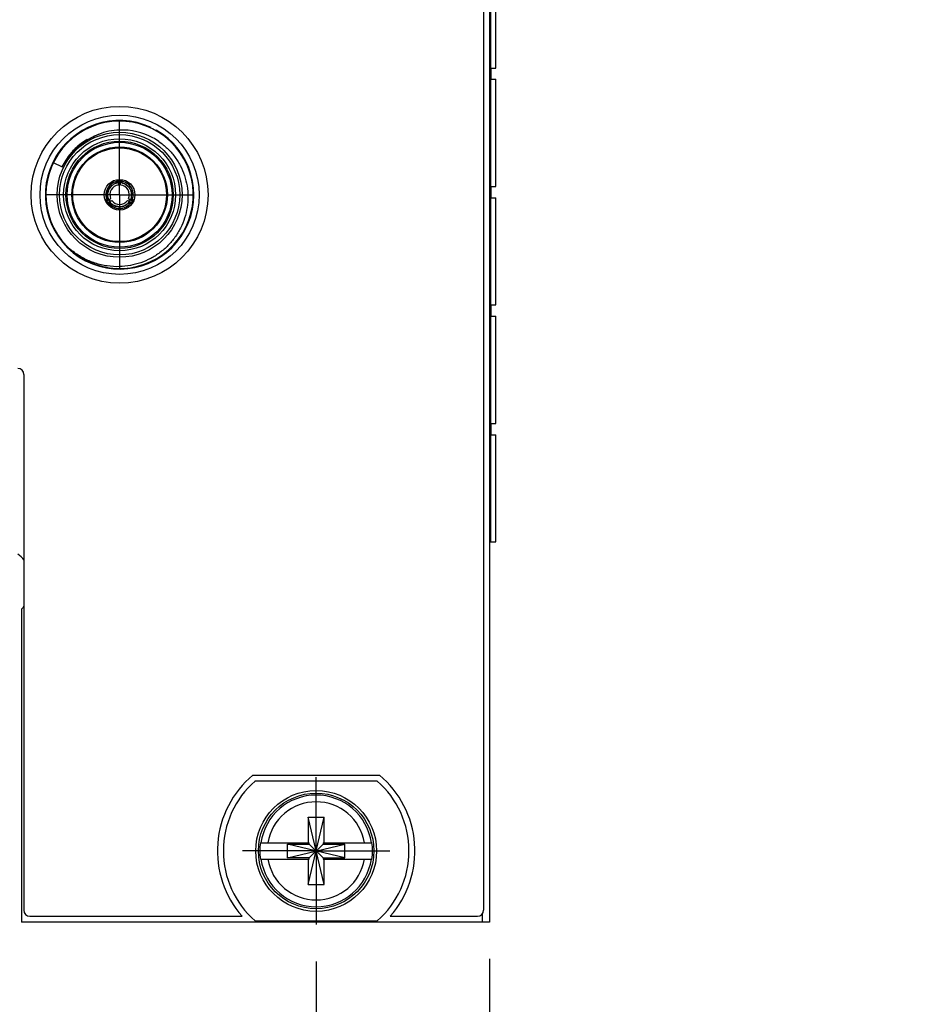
# Model space of a CAD drawing. Header units: inches. Extents: x 0.2 to 16.8, y 0.2 to 10.8.
# Tile 5 of 38: x 7 to 8.5, y 3.5 to 5.2. Entities that reach past the tile are written whole.
import ezdxf

# ---------------------------------------------------------------- set-up
doc = ezdxf.new("R2010")
doc.units = ezdxf.units.IN
doc.header["$LTSCALE"] = 0.935
doc.header["$MEASUREMENT"] = 0
doc.linetypes.add('CENTER', pattern=[0.6, 0.375, -0.075, 0.075, -0.075])
doc.layers.get('0').update_dxf_attribs({"linetype": 'CONTINUOUS'})
doc.layers.add('DEFAULT_1', color=7, linetype='CENTER')
doc.layers.add('DIMENSIONS', color=7, linetype='CONTINUOUS')
doc.styles.get("Standard").update_dxf_attribs({"font": 'txt', "width": 0.8})
doc.dimstyles.new('DIMSTYLE_1', dxfattribs={"dimtxt": 0.125, "dimasz": 0.18, "dimexe": 0.125, "dimexo": 0.0625, "dimgap": 0.09, "dimtad": 0, "dimtih": 1, "dimtoh": 1, "dimzin": 4, "dimdsep": 46, "dimtxsty": 'STANDARD', "dimblk": '_FILLED', "dimblk1": '_FILLED', "dimblk2": '_FILLED', "dimcen": 0.09, "dimadec": 0, "dimazin": 0, "dimtp": 0.01, "dimtm": 0.01, "dimtfac": 1, "dimtofl": 0, "dimtmove": 0, "dimatfit": 3, "dimldrblk": '_FILLED', "dimfxl": 1, "dimtolj": 1, "dimtzin": 4, "dimarcsym": 0})

# ---------------------------------------------------------------- blocks, each defined once
blk = doc.blocks.new('*D8')
at = {"layer": 'DIMENSIONS', "color": 2, "linetype": 'CONTINUOUS'}
blk.add_line((7.3392, 6.5673), (8.2273, 6.5673), dxfattribs=at)
at = {"layer": 'DIMENSIONS', "color": 2, "linetype": 'CONTINUOUS', "insert": (8.2898, 6.6298), "char_height": 0.125, "width": 1.125, "attachment_point": 1, "line_spacing_factor": 0.9}
blk.add_mtext('2.76{\\Ftxt.shx;\\W1.000000;\\H0.125000; }[70.2]', dxfattribs=at)
blk = doc.blocks.new('_FILLED')
at = {"color": 0, "linetype": 'BYBLOCK'}
blk.add_solid([(0, 0), (-1, 0.1736), (-1, -0.1736)], dxfattribs=at)
blk = doc.blocks.new('*D9')
at = {"layer": 'DIMENSIONS', "color": 2, "linetype": 'CONTINUOUS'}
blk.add_line((7.3392, 7.1173), (8.2273, 7.1173), dxfattribs=at)
at = {"layer": 'DIMENSIONS', "color": 2, "linetype": 'CONTINUOUS', "insert": (8.2898, 7.1798), "char_height": 0.125, "width": 1.125, "attachment_point": 1, "line_spacing_factor": 0.9}
blk.add_mtext('3.31{\\Ftxt.shx;\\W1.000000;\\H0.125000; }[84.1]', dxfattribs=at)
blk = doc.blocks.new('*D14')
at = {"layer": 'DIMENSIONS', "color": 2, "linetype": 'CONTINUOUS'}
blk.add_line((7.4851, 3.6168), (7.4851, 3.1731), dxfattribs=at)
at = {"layer": 'DIMENSIONS', "color": 2, "linetype": 'CONTINUOUS', "insert": (7.4226, 3.1106), "char_height": 0.125, "width": 1.225, "attachment_point": 3, "rotation": 90, "line_spacing_factor": 0.9}
blk.add_mtext('2X 2.60{\\Ftxt.shx;\\W1.000000;\\H0.125000; }[66]', dxfattribs=at)
blk = doc.blocks.new('*D15')
at = {"layer": 'DIMENSIONS', "color": 2, "linetype": 'CONTINUOUS'}
blk.add_line((7.7791, 3.6211), (7.7791, 3.1731), dxfattribs=at)
at = {"layer": 'DIMENSIONS', "color": 2, "linetype": 'CONTINUOUS', "insert": (7.7166, 3.1106), "char_height": 0.125, "width": 1.125, "attachment_point": 3, "rotation": 90, "line_spacing_factor": 0.9}
blk.add_mtext('2.89{\\Ftxt.shx;\\W1.000000;\\H0.125000; }[73.5]', dxfattribs=at)

msp = doc.modelspace()

# ---------------------------------------------------------------- linework, layer by layer
at = {"color": 7, "linetype": 'CONTINUOUS'}
for p, q in [((7.7791, 8.7485), (7.7791, 3.6836)), ((7.7691, 8.7185), (7.7691, 3.7036)), ((7.7899, 5.1323), (7.7899, 5.3142)), ((7.7817, 5.1323), (7.7897, 5.1323)), ((7.7817, 5.1323), (7.7817, 5.1133)), ((7.7817, 5.1133), (7.7897, 5.1133)), ((7.7899, 4.9313), (7.7899, 5.1133)), ((7.0391, 4.9719), (7.0539, 4.9647)), ((7.15, 4.9376), (7.15, 4.9405)), ((7.15, 4.9387), (7.15, 4.9398)), ((7.15, 4.9398), (7.15, 4.9394)), ((7.15, 4.9383), (7.15, 4.9387)), ((7.1531, 4.9376), (7.1531, 4.9405)), ((7.1531, 4.9398), (7.1531, 4.9394)), ((7.1531, 4.9394), (7.1531, 4.9383)), ((7.1531, 4.9383), (7.1532, 4.9387)), ((7.1624, 4.9345), (7.1658, 4.9318)), ((7.169, 4.9326), (7.166, 4.9356)), ((7.7817, 4.9313), (7.7897, 4.9313)), ((7.7817, 4.9313), (7.7817, 4.9123)), ((7.1296, 4.9248), (7.1286, 4.9206)), ((7.1312, 4.9181), (7.1319, 4.9224)), ((7.7817, 4.9123), (7.7897, 4.9123)), ((7.7899, 4.7304), (7.7899, 4.9123)), ((7.1307, 4.9071), (7.1332, 4.9085)), ((7.1313, 4.9074), (7.1317, 4.9076)), ((7.1317, 4.9076), (7.1324, 4.908)), ((7.1323, 4.908), (7.1326, 4.9082)), ((7.1323, 4.9044), (7.1348, 4.9058)), ((7.1332, 4.9049), (7.1329, 4.9047)), ((7.1338, 4.9053), (7.1331, 4.9048)), ((7.1342, 4.9054), (7.1338, 4.9053)), ((7.1561, 4.8945), (7.1602, 4.8957)), ((7.1611, 4.8993), (7.157, 4.8977)), ((7.1684, 4.9058), (7.1708, 4.9044)), ((7.1693, 4.9053), (7.169, 4.9054)), ((7.1699, 4.9049), (7.1692, 4.9053)), ((7.1702, 4.9047), (7.1699, 4.9049)), ((7.17, 4.9085), (7.1724, 4.9071)), ((7.1706, 4.9082), (7.1709, 4.908)), ((7.1709, 4.908), (7.1716, 4.9076)), ((7.1715, 4.9076), (7.1718, 4.9074)), ((7.7817, 4.7304), (7.7897, 4.7304)), ((7.7817, 4.7304), (7.7817, 4.7114)), ((7.7817, 4.7114), (7.7897, 4.7114)), ((7.7899, 4.5294), (7.7899, 4.7114)), ((6.9891, 4.6126), (6.9891, 3.7036)), ((7.7817, 4.5294), (7.7897, 4.5294)), ((7.7817, 4.5294), (7.7817, 4.5104)), ((7.7817, 4.5104), (7.7897, 4.5104)), ((7.7899, 4.3285), (7.7899, 4.5104)), ((7.7791, 4.3285), (7.7897, 4.3285)), ((6.9851, 4.2142), (6.9851, 3.6836)), ((7.3776, 3.9329), (7.5925, 3.9329)), ((7.5888, 3.9229), (7.3813, 3.9229)), ((7.4713, 3.8614), (7.4988, 3.8614)), ((7.4988, 3.7473), (7.4713, 3.8614)), ((7.4713, 3.8614), (7.4713, 3.8181)), ((7.4713, 3.7473), (7.4988, 3.8614)), ((7.4988, 3.8181), (7.4988, 3.8614)), ((7.3904, 3.8181), (7.4734, 3.8181)), ((7.4365, 3.7926), (7.5336, 3.8161)), ((7.4365, 3.8161), (7.4734, 3.8161)), ((7.5336, 3.7926), (7.4365, 3.8161)), ((7.4365, 3.7926), (7.4365, 3.8161)), ((7.4734, 3.8161), (7.4734, 3.8181)), ((7.4734, 3.8161), (7.4968, 3.7926)), ((7.4734, 3.7926), (7.4968, 3.8161)), ((7.4968, 3.8181), (7.5797, 3.8181)), ((7.4968, 3.8181), (7.4968, 3.8161)), ((7.4968, 3.8161), (7.5336, 3.8161)), ((7.5336, 3.7926), (7.5336, 3.8161)), ((7.4734, 3.7926), (7.4365, 3.7926)), ((7.4734, 3.7906), (7.4734, 3.7926)), ((7.4968, 3.7926), (7.5336, 3.7926)), ((7.4968, 3.7926), (7.4968, 3.7906)), ((7.3904, 3.7906), (7.4734, 3.7906)), ((7.4713, 3.7906), (7.4713, 3.7473)), ((7.4968, 3.7906), (7.5797, 3.7906)), ((7.4988, 3.7473), (7.4988, 3.7906)), ((7.4713, 3.7473), (7.4988, 3.7473)), ((6.9991, 3.6936), (7.3594, 3.6936)), ((7.6107, 3.6936), (7.7591, 3.6936)), ((7.7791, 3.6836), (6.9851, 3.6836)), ((7.3813, 3.6859), (7.5888, 3.6859))]:
    msp.add_line(p, q, dxfattribs=at)
at = {"color": 9, "linetype": 'CONTINUOUS'}
for p, q in [((7.7811, 8.3285), (7.7811, 4.3285)), ((7.7671, 3.6836), (7.7671, 3.6979))]:
    msp.add_line(p, q, dxfattribs=at)
at = {"color": 6, "linetype": 'CONTINUOUS'}
for p, q in [((7.1477, 4.9414), (7.1466, 4.9418)), ((7.1496, 4.9337), (7.1499, 4.9363)), ((7.1499, 4.9363), (7.15, 4.9376)), ((7.1533, 4.9363), (7.1531, 4.9376)), ((7.1535, 4.9337), (7.1533, 4.9363)), ((7.1554, 4.9414), (7.1566, 4.9418)), ((7.1332, 4.9085), (7.1353, 4.9101)), ((7.1353, 4.9101), (7.1361, 4.9106)), ((7.1361, 4.9106), (7.1364, 4.9108)), ((7.1667, 4.9108), (7.1689, 4.9093)), ((7.1297, 4.9078), (7.1307, 4.9071)), ((7.1324, 4.9031), (7.1323, 4.9044)), ((7.1329, 4.9007), (7.1326, 4.9018)), ((7.1348, 4.9058), (7.1372, 4.9069)), ((7.1372, 4.9069), (7.138, 4.9073)), ((7.138, 4.9073), (7.1384, 4.9074)), ((7.1648, 4.9074), (7.1672, 4.9063)), ((7.1672, 4.9063), (7.1677, 4.9061)), ((7.1677, 4.9061), (7.1684, 4.9058)), ((7.1689, 4.9093), (7.1693, 4.909)), ((7.1693, 4.909), (7.17, 4.9085)), ((7.1705, 4.9018), (7.1703, 4.9007)), ((7.1707, 4.9031), (7.1705, 4.9019)), ((7.1708, 4.9044), (7.1707, 4.9031)), ((7.1744, 4.9086), (7.1753, 4.9094))]:
    msp.add_line(p, q, dxfattribs=at)
at = {"color": 7, "linetype": 'CONTINUOUS'}
for centre, radius in [((7.1516, 4.9173), 0.15), ((7.1516, 4.9173), 0.135), ((7.1516, 4.9173), 0.106), ((7.1516, 4.9173), 0.091), ((7.1516, 4.9173), 0.081), ((7.1516, 4.9173), 0.0795), ((7.1516, 4.9173), 0.026), ((7.4851, 3.8044), 0.1025), ((7.4851, 3.8044), 0.098)]:
    msp.add_circle(centre, radius, dxfattribs=at)
at = {"color": 9, "linetype": 'CONTINUOUS'}
for radius in [0.102, 0.095, 0.089]:
    msp.add_circle((7.1516, 4.9173), radius, dxfattribs=at)
for centre, radius, start, end in [((7.1516, 4.9173), 0.126, 64.805, 60.5978), ((7.1518, 4.9169), 0.1091, 120.5134, 128.3274), ((7.1516, 4.9172), 0.1088, 120.1482, 128.1393), ((7.1511, 4.9178), 0.108, 128.129, 139.6976), ((7.1515, 4.9174), 0.1085, 128.321, 135.6659), ((7.1518, 4.9172), 0.1088, 139.6958, 154.6278), ((7.4851, 3.8044), 0.0947, 8.3637, 171.6363), ((7.4851, 3.8044), 0.0832, 9.5335, 170.4665), ((7.4851, 3.8044), 0.0947, 188.3662, 351.6338), ((7.4851, 3.8044), 0.0832, 189.5332, 350.4664)]:
    msp.add_arc(centre, radius, start, end, dxfattribs=at)
at = {"color": 7, "linetype": 'CONTINUOUS'}
for centre, radius, start, end in [((7.1516, 4.9173), 0.125, 228.679, 223.9194), ((7.1553, 4.9184), 0.1088, 91.9482, 111.2513), ((7.1553, 4.9163), 0.1109, 61.6147, 91.9279), ((7.1547, 4.9152), 0.1122, 55.5638, 61.6457), ((7.1516, 4.9173), 0.0232, 93.8687, 206.1307), ((7.1527, 4.9167), 0.0244, 139.355, 160.6441), ((7.1516, 4.9173), 0.0204, 94.4299, 205.5707), ((7.1547, 4.9136), 0.0252, 109.91, 123.7981), ((7.1543, 4.9147), 0.0241, 104.7175, 109.8435), ((7.1541, 4.9153), 0.0234, 100.1868, 104.7139), ((7.1491, 4.9212), 0.0186, 87.0893, 91.7149), ((7.1516, 4.9173), 0.0245, 82.2514, 95.6797), ((7.1516, 4.9173), 0.0232, 333.8687, 86.1307), ((7.1541, 4.9212), 0.0186, 88.2851, 92.9107), ((7.1516, 4.9173), 0.0204, 334.4299, 85.5707), ((7.149, 4.9153), 0.0234, 74.644, 79.8094), ((7.1541, 4.9208), 0.019, 80.6043, 88.2887), ((7.1505, 4.9167), 0.0244, 19.355, 40.6441), ((7.1473, 4.9177), 0.019, 200.5927, 208.2888), ((7.1479, 4.9163), 0.0241, 344.7153, 349.8621), ((7.1468, 4.9164), 0.0252, 349.9282, 3.7981), ((7.1516, 4.9173), 0.0245, 202.9838, 218.6154), ((7.147, 4.9175), 0.0186, 208.2851, 212.9107), ((7.1546, 4.9161), 0.0234, 195.2884, 199.8132), ((7.1516, 4.9173), 0.0232, 213.8687, 326.1307), ((7.1495, 4.9132), 0.0186, 207.0893, 211.7149), ((7.152, 4.9205), 0.0234, 220.1868, 224.7139), ((7.1516, 4.9173), 0.0204, 214.4299, 325.5707), ((7.1525, 4.921), 0.0241, 224.7175, 229.8435), ((7.1532, 4.9219), 0.0252, 229.91, 243.7981), ((7.1516, 4.9186), 0.0244, 259.3551, 280.6443), ((7.1512, 4.9205), 0.0234, 315.2861, 319.8132), ((7.1533, 4.9134), 0.019, 320.6043, 328.2887), ((7.1537, 4.9132), 0.0186, 328.2851, 332.9107), ((7.1486, 4.9161), 0.0234, 340.1868, 344.7116), ((7.1516, 4.9173), 0.0245, 321.3701, 337.0177), ((7.1479, 4.919), 0.1236, 225.6509, 232.4932), ((6.9791, 4.6126), 0.01, 0, 90), ((6.9409, 4.2584), 0.0625, 38.6065, 52.3304), ((6.9409, 4.2584), 0.0625, 315, 321.4391), ((7.4851, 3.8044), 0.1675, 129.9001, 221.4138), ((7.4851, 3.8044), 0.1675, 318.5862, 50.0999), ((7.4851, 3.8044), 0.1575, 131.203, 228.797), ((7.4851, 3.8044), 0.1575, 311.203, 48.797), ((7.4851, 3.8044), 0.0956, 171.7166, 188.2834), ((7.4851, 3.8044), 0.0956, 351.7166, 8.2834), ((6.9991, 3.7036), 0.01, 180, 270), ((7.7591, 3.7036), 0.01, 270, 360)]:
    msp.add_arc(centre, radius, start, end, dxfattribs=at)
at = {"color": 6, "linetype": 'CONTINUOUS'}
for centre, radius, start, end in [((7.1516, 4.9173), 0.0165, 96.8706, 203.1281), ((7.1362, 4.9102), 0.0333, 65.4994, 69.755), ((7.1516, 4.9173), 0.0195, 85.1064, 94.4431), ((7.1669, 4.9102), 0.0333, 110.2452, 114.5004), ((7.1516, 4.9173), 0.0165, 336.8706, 83.1281), ((7.1504, 4.9346), 0.0338, 228.2052, 232.344), ((7.1658, 4.9076), 0.0336, 187.6473, 189.8807), ((7.1516, 4.9173), 0.0195, 205.0106, 214.9749), ((7.1516, 4.9173), 0.0165, 216.8713, 323.1294), ((7.1516, 4.9173), 0.0195, 325.0193, 334.8951), ((7.1531, 4.9342), 0.0333, 305.4994, 309.7536)]:
    msp.add_arc(centre, radius, start, end, dxfattribs=at)
at = {"color": 7, "linetype": 'CONTINUOUS'}
for points, knots in [([(7.0696, 4.9869), (7.0711, 4.9887), (7.0743, 4.9923), (7.0794, 4.9973), (7.0849, 5.002), (7.0925, 5.0078), (7.1027, 5.0141), (7.1114, 5.0181), (7.1158, 5.0199)], [0, 0, 0, 0, 0.124941, 0.249857, 0.374847, 0.499931, 0.750132, 1, 1, 1, 1]), ([(7.2182, 5.0077), (7.2232, 5.0043), (7.2328, 4.9965), (7.245, 4.9827), (7.2548, 4.9672), (7.262, 4.9502), (7.2665, 4.9323), (7.268, 4.914), (7.2666, 4.8956), (7.2624, 4.8777), (7.2554, 4.8607), (7.2459, 4.8449), (7.234, 4.8309), (7.2201, 4.8188), (7.2046, 4.8089), (7.1877, 4.8016), (7.1699, 4.7969), (7.1577, 4.7956), (7.1516, 4.7954)], [0, 0, 0, 0, 0.0625, 0.124999, 0.187492, 0.249997, 0.312502, 0.374994, 0.437489, 0.499996, 0.562498, 0.624992, 0.687494, 0.749996, 0.812479, 0.875, 0.937576, 1, 1, 1, 1]), ([(7.0539, 4.9647), (7.0562, 4.9686), (7.0599, 4.9743), (7.0652, 4.9816), (7.0681, 4.9852), (7.0696, 4.9869)], [0, 0, 0, 0, 0.49961, 0.749773, 1, 1, 1, 1]), ([(7.1319, 4.9224), (7.132, 4.9228), (7.1325, 4.9246), (7.1332, 4.9263), (7.1339, 4.9275)], [0, 0, 0, 0, 0.251327, 1, 1, 1, 1]), ([(7.1339, 4.9275), (7.1341, 4.9278), (7.135, 4.9292), (7.136, 4.9304), (7.1368, 4.9313)], [0, 0, 0, 0, 0.249532, 1, 1, 1, 1]), ([(7.1368, 4.9313), (7.1371, 4.9316), (7.1383, 4.9328), (7.1396, 4.9338), (7.1407, 4.9345)], [0, 0, 0, 0, 0.249575, 1, 1, 1, 1]), ([(7.1413, 4.9381), (7.141, 4.938), (7.1397, 4.9374), (7.1385, 4.9366), (7.1377, 4.936)], [0, 0, 0, 0, 0.250307, 1, 1, 1, 1]), ([(7.1485, 4.9398), (7.1466, 4.9397), (7.1442, 4.9393), (7.1418, 4.9384), (7.1413, 4.9381)], [0, 0, 0, 0, 0.749552, 1, 1, 1, 1]), ([(7.1552, 4.9379), (7.1565, 4.9375), (7.159, 4.9366), (7.1613, 4.9353), (7.1624, 4.9345)], [0, 0, 0, 0, 0.498585, 1, 1, 1, 1]), ([(7.1619, 4.9381), (7.1608, 4.9386), (7.1592, 4.9391), (7.1576, 4.9395), (7.1572, 4.9395)], [0, 0, 0, 0, 0.749526, 1, 1, 1, 1]), ([(7.166, 4.9356), (7.1656, 4.9358), (7.1644, 4.9368), (7.163, 4.9376), (7.1619, 4.9381)], [0, 0, 0, 0, 0.250379, 1, 1, 1, 1]), ([(7.1658, 4.9318), (7.1662, 4.9315), (7.1674, 4.9302), (7.1685, 4.9287), (7.1692, 4.9275)], [0, 0, 0, 0, 0.251327, 1, 1, 1, 1]), ([(7.1692, 4.9275), (7.1694, 4.9272), (7.1702, 4.9258), (7.1707, 4.9243), (7.1711, 4.9231)], [0, 0, 0, 0, 0.249532, 1, 1, 1, 1]), ([(7.1286, 4.9206), (7.1285, 4.9202), (7.1283, 4.9186), (7.1283, 4.917), (7.1284, 4.9158)], [0, 0, 0, 0, 0.250379, 1, 1, 1, 1]), ([(7.1284, 4.9158), (7.1285, 4.9146), (7.1289, 4.913), (7.1294, 4.9115), (7.1295, 4.9111)], [0, 0, 0, 0, 0.749526, 1, 1, 1, 1]), ([(7.132, 4.9099), (7.1317, 4.9112), (7.1312, 4.914), (7.1311, 4.9167), (7.1312, 4.9181)], [0, 0, 0, 0, 0.498529, 1, 1, 1, 1]), ([(7.1711, 4.9231), (7.1712, 4.9227), (7.1716, 4.9211), (7.1719, 4.9194), (7.1719, 4.9181)], [0, 0, 0, 0, 0.249575, 1, 1, 1, 1]), ([(7.1718, 4.9075), (7.1726, 4.9087), (7.1739, 4.9114), (7.1746, 4.9143), (7.1747, 4.9158)], [0, 0, 0, 0, 0.499054, 1, 1, 1, 1]), ([(7.1747, 4.9158), (7.1748, 4.9162), (7.1749, 4.9176), (7.1748, 4.919), (7.1747, 4.92)], [0, 0, 0, 0, 0.250307, 1, 1, 1, 1]), ([(7.1337, 4.9034), (7.1346, 4.9018), (7.1363, 4.8999), (7.1382, 4.8984), (7.1387, 4.898)], [0, 0, 0, 0, 0.749552, 1, 1, 1, 1]), ([(7.1387, 4.898), (7.139, 4.8978), (7.1402, 4.897), (7.1414, 4.8964), (7.1424, 4.896)], [0, 0, 0, 0, 0.250307, 1, 1, 1, 1]), ([(7.1469, 4.8975), (7.1465, 4.8976), (7.1448, 4.8981), (7.1432, 4.8987), (7.1421, 4.8993)], [0, 0, 0, 0, 0.249574, 1, 1, 1, 1]), ([(7.1516, 4.8969), (7.1512, 4.8969), (7.1496, 4.897), (7.148, 4.8972), (7.1469, 4.8975)], [0, 0, 0, 0, 0.249533, 1, 1, 1, 1]), ([(7.157, 4.8977), (7.1566, 4.8976), (7.1548, 4.8971), (7.153, 4.8969), (7.1516, 4.8969)], [0, 0, 0, 0, 0.251329, 1, 1, 1, 1]), ([(7.1602, 4.8957), (7.1606, 4.8959), (7.1621, 4.8965), (7.1635, 4.8973), (7.1644, 4.898)], [0, 0, 0, 0, 0.250379, 1, 1, 1, 1]), ([(7.1677, 4.9041), (7.1668, 4.9031), (7.1647, 4.9013), (7.1623, 4.8999), (7.1611, 4.8993)], [0, 0, 0, 0, 0.498529, 1, 1, 1, 1]), ([(7.1644, 4.898), (7.1654, 4.8987), (7.1667, 4.8998), (7.1677, 4.901), (7.168, 4.9013)], [0, 0, 0, 0, 0.749526, 1, 1, 1, 1]), ([(7.1516, 4.7954), (7.1445, 4.7952), (7.1339, 4.7958), (7.1201, 4.7984), (7.1065, 4.8021), (7.0902, 4.809), (7.0783, 4.8167), (7.0727, 4.8209)], [0, 0, 0, 0, 0.249751, 0.374937, 0.500028, 0.7499, 1, 1, 1, 1])]:
    msp.add_open_spline(points, degree=3, knots=knots, dxfattribs=at)
for points in [[(7.1377, 4.936), (7.1364, 4.935), (7.1352, 4.9338), (7.1341, 4.9326)], [(7.1747, 4.92), (7.1745, 4.9216), (7.1741, 4.9232), (7.1735, 4.9248)], [(7.1424, 4.896), (7.1439, 4.8953), (7.1455, 4.8948), (7.1471, 4.8945)]]:
    msp.add_open_spline(points, degree=3, dxfattribs=at)
at = {"layer": 'DEFAULT_1', "color": 7, "linetype": 'CENTER'}
for p, q in [((7.1516, 4.9173), (7.1516, 5.0424)), ((7.1516, 4.9173), (7.0265, 4.9173)), ((7.1516, 4.9173), (7.2767, 4.9173)), ((7.1516, 4.9173), (7.1516, 4.7922)), ((7.4851, 3.8044), (7.4851, 3.9295)), ((7.4851, 3.8044), (7.36, 3.8044)), ((7.4851, 3.8044), (7.6102, 3.8044)), ((7.4851, 3.8044), (7.4851, 3.6793))]:
    msp.add_line(p, q, dxfattribs=at)

# ---------------------------------------------------------------- dimensions: what is measured, and where the dimension line sits
at = {"layer": 'DIMENSIONS', "color": 2, "linetype": 'CONTINUOUS'}
for feature_location, offset, dtype, origin, picture, middle in [((7.3392, 7.1173), (0.8882, 0), 0, (7.2767, 3.8044), '*D9', (8.8523, 7.1173)), ((7.3392, 6.5673), (0.8882, 0), 0, (7.2767, 3.8044), '*D8', (8.8523, 6.5673)), ((7.7791, 3.6211), (0, -0.448), 1, (4.8851, 3.6836), '*D15', (7.7791, 2.5481))]:
    dim = msp.add_ordinate_dim(feature_location=feature_location, offset=offset, dtype=dtype, origin=origin, dimstyle='DIMSTYLE_1', override={"dimtad": 1, "dimtih": 0, "dimtoh": 0}, dxfattribs=at)
    dim.commit()
    dim.dimension.update_dxf_attribs({"geometry": picture, "text_midpoint": middle})
dim = msp.add_ordinate_dim(feature_location=(7.4851, 3.6168), offset=(0, -0.4437), dtype=1, origin=(4.8851, 3.6793), text='2X <>', dimstyle='DIMSTYLE_1', override={"dimtad": 1, "dimtih": 0, "dimtoh": 0}, dxfattribs=at)
dim.commit()
dim.dimension.update_dxf_attribs({"geometry": '*D14', "text_midpoint": (7.4851, 2.4981)})

doc.saveas('drawing.dxf')
